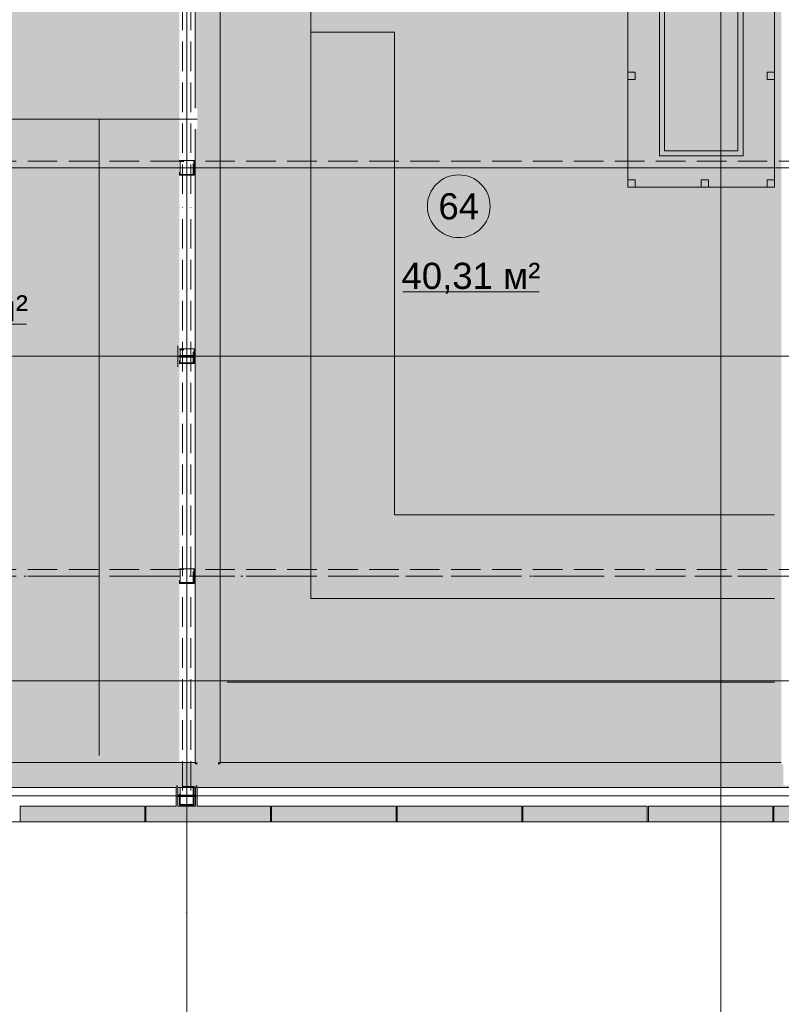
# Model space of a CAD drawing. Header units: millimetres. Extents: x 0 to 1210, y -24 to 589.
# Tile 13 of 49: x 319 to 356, y 147 to 194. Entities that reach past the tile are written whole.
import ezdxf
from ezdxf.xclip import XClip

# ---------------------------------------------------------------- set-up
doc = ezdxf.new("R2010")
doc.units = ezdxf.units.MM
doc.header["$MEASUREMENT"] = 0
doc.header["$XCLIPFRAME"] = 0
doc.linetypes.add('Невидимая', pattern=[3.912222, 2.822222, -1.09])
doc.linetypes.add('Штрихпунктирная', pattern=[6.702778, 3.527778, -1.763889, 0, -1.411111])
for name, color, linetype in [('Интерьер - Мебель', 7, 'Continuous'), ('УЛИЦА_Б15_наклонный прогон', 7, 'Continuous'), ('УЛИЦА_Б6', 7, 'Continuous'), ('УЛИЦА_ЗОНЫ', 7, 'Continuous'), ('УЛИЦА_Конструктив бани', 7, 'Continuous'), ('УЛИЦА_Стены бани', 7, 'Continuous'), ('УЛИЦА_Стойки стропильные', 7, 'Continuous'), ('УЛИЦА_Сэндвич-панели бани', 7, 'Continuous'), ('Элемент Модели - Зона', 7, 'Continuous'), ('Элемент Модели - Оси', 7, 'Continuous'), ('Элемент модели - Оси Улица Бани', 7, 'Continuous')]:
    doc.layers.add(name, color=color, linetype=linetype)
doc.styles.add('СГЕНЕРИР_СТИЛЬ_3', font='txt')

# ---------------------------------------------------------------- blocks, each defined once
blk = doc.blocks.new('Чертеж_2_2', base_point=(217.704, 72.604))
at = {"layer": 'УЛИЦА_ЗОНЫ', "linetype": 'Continuous', "lineweight": 0, "true_color": 0xe99894}
for points in [[(300.536, 197.565), (300.536, 158.702), (326.836, 158.702), (326.836, 197.565)], [(333.286, 197.537), (328.786, 197.537), (328.786, 158.702), (355.586, 158.702), (355.586, 197.537), (347.781, 197.537), (347.781, 195.252), (333.286, 195.252)]]:
    blk.add_hatch(color=21, dxfattribs=at).paths.add_polyline_path(points)
at = {"layer": 'УЛИЦА_Конструктив бани', "linetype": 'Continuous', "lineweight": 0, "true_color": 0x424b4b}
for points in [[(326.686, 177.602), (326.761, 177.602), (326.761, 178.064), (326.761, 178.14), (326.761, 178.602), (326.686, 178.602)], [(327.586, 178.14), (327.586, 178.064), (327.611, 178.064), (327.611, 177.602), (327.686, 177.602), (327.686, 178.602), (327.611, 178.602), (327.611, 178.14)], [(326.836, 178.14), (326.761, 178.14), (326.761, 178.064), (326.836, 178.064)], [(326.836, 178.064), (327.586, 178.064), (327.586, 178.14), (326.836, 178.14)], [(326.686, 157.602), (326.686, 157.502), (326.761, 157.502), (326.761, 157.602)], [(327.611, 157.502), (327.686, 157.502), (327.686, 157.602), (327.611, 157.602)], [(326.686, 156.602), (326.761, 156.602), (326.761, 157.064), (327.611, 157.064), (327.611, 156.602), (327.686, 156.602), (327.686, 157.502), (327.611, 157.502), (327.611, 157.14), (326.761, 157.14), (326.761, 157.502), (326.686, 157.502)]]:
    blk.add_hatch(color=139, dxfattribs=at).paths.add_polyline_path(points)
at = {"layer": 'УЛИЦА_Стены бани', "linetype": 'Continuous', "lineweight": 0, "true_color": 0x000000}
for points in [[(327.686, 189.952), (327.686, 197.227), (327.586, 197.227), (327.586, 189.952)], [(327.686, 197.502), (327.686, 158.702), (328.686, 158.702), (328.686, 197.502)], [(328.786, 158.702), (328.786, 197.502), (328.686, 197.502), (328.686, 158.702)], [(327.586, 188.952), (327.586, 178.14), (327.611, 178.14), (327.611, 178.602), (327.686, 178.602), (327.686, 188.952)], [(327.586, 158.702), (327.686, 158.702), (327.686, 177.602), (327.611, 177.602), (327.611, 178.064), (327.586, 178.064)], [(327.686, 158.602), (299.686, 158.602), (299.686, 157.602), (327.686, 157.602)], [(327.586, 158.702), (299.786, 158.702), (299.786, 158.602), (327.586, 158.602)], [(327.686, 158.702), (327.586, 158.702), (327.586, 158.602), (327.686, 158.602)], [(328.686, 158.702), (327.686, 158.702), (327.686, 158.602), (328.686, 158.602)], [(328.686, 158.602), (327.686, 158.602), (327.686, 157.602), (328.686, 157.602)], [(328.786, 158.702), (328.686, 158.702), (328.686, 158.602), (328.786, 158.602)], [(355.686, 158.602), (328.686, 158.602), (328.686, 157.602), (355.686, 157.602)], [(355.586, 158.702), (328.786, 158.702), (328.786, 158.602), (355.586, 158.602)], [(300.686, 157.602), (300.686, 157.502), (326.686, 157.502), (326.686, 157.602)], [(327.611, 157.602), (326.761, 157.602), (326.761, 157.502), (327.611, 157.502)], [(356.686, 157.602), (327.686, 157.602), (327.686, 157.502), (356.686, 157.502)]]:
    blk.add_hatch(color=18, dxfattribs=at).paths.add_polyline_path(points)
at = {"layer": 'УЛИЦА_Сэндвич-панели бани', "linetype": 'Continuous', "lineweight": 0, "true_color": 0x000000}
for points in [[(325.185, 156.602), (319.235, 156.602), (319.235, 155.952), (325.185, 155.952)], [(331.185, 156.602), (325.235, 156.602), (325.235, 155.952), (331.185, 155.952)], [(337.185, 156.602), (331.235, 156.602), (331.235, 155.952), (337.185, 155.952)], [(343.185, 156.602), (337.235, 156.602), (337.235, 155.952), (343.185, 155.952)], [(349.185, 156.602), (343.235, 156.602), (343.235, 155.952), (349.185, 155.952)], [(355.185, 156.602), (349.235, 156.602), (349.235, 155.952), (355.185, 155.952)], [(361.185, 156.602), (355.235, 156.602), (355.235, 155.952), (361.185, 155.952)], [(319.235, 155.852), (325.185, 155.852), (325.185, 155.952), (319.235, 155.952)], [(325.235, 155.852), (331.185, 155.852), (331.185, 155.952), (325.235, 155.952)], [(331.235, 155.852), (337.185, 155.852), (337.185, 155.952), (331.235, 155.952)], [(337.235, 155.852), (343.185, 155.852), (343.185, 155.952), (337.235, 155.952)], [(343.235, 155.852), (349.185, 155.852), (349.185, 155.952), (343.235, 155.952)], [(349.235, 155.852), (355.185, 155.852), (355.185, 155.952), (349.235, 155.952)], [(355.235, 155.852), (361.185, 155.852), (361.185, 155.952), (355.235, 155.952)]]:
    blk.add_hatch(color=18, dxfattribs=at).paths.add_polyline_path(points)
at = {"layer": 'Интерьер - Мебель', "color": 7, "linetype": 'Continuous', "lineweight": 15, "ltscale": 0.5}
blk.add_line((355.261, 162.527), (329.111, 162.527), dxfattribs=at)
at = {"layer": 'Интерьер - Мебель', "color": 7, "linetype": 'Continuous', "lineweight": 15, "ltscale": 0.5, "flags": 128}
for points in [[(333.111, 197.502), (333.111, 166.527), (355.261, 166.527)], [(333.111, 193.584), (337.111, 193.584), (337.111, 170.527), (355.261, 170.527)], [(323.011, 189.427), (323.011, 159.027)]]:
    blk.add_lwpolyline(points, dxfattribs=at)
for points in [[(348.261, 186.177), (355.261, 186.177), (355.261, 197.177), (348.261, 197.177)], [(349.761, 187.677), (353.761, 187.677), (353.761, 195.677), (349.761, 195.677)], [(350.011, 187.927), (353.511, 187.927), (353.511, 195.427), (350.011, 195.427)], [(348.261, 191.677), (348.611, 191.677), (348.611, 191.327), (348.261, 191.327)], [(354.911, 191.677), (355.261, 191.677), (355.261, 191.327), (354.911, 191.327)], [(348.261, 186.527), (348.611, 186.527), (348.611, 186.177), (348.261, 186.177)], [(351.761, 186.527), (352.111, 186.527), (352.111, 186.177), (351.761, 186.177)], [(354.911, 186.527), (355.261, 186.527), (355.261, 186.177), (354.911, 186.177)]]:
    blk.add_lwpolyline(points, close=True, dxfattribs=at)
at = {"layer": 'УЛИЦА_Б15_наклонный прогон', "color": 7, "linetype": 'Штрихпунктирная', "lineweight": 15, "ltscale": 0.5}
blk.add_line((327.186, 156.652), (327.186, 199.552), dxfattribs=at)
at = {"layer": 'УЛИЦА_Б15_наклонный прогон', "color": 7, "linetype": 'Невидимая', "lineweight": 15, "ltscale": 0.5}
for p, q in [((326.986, 185.861), (326.986, 197.212)), ((327.386, 185.861), (327.386, 197.212)), ((326.986, 167.602), (326.986, 185.235)), ((327.386, 167.602), (327.386, 185.235)), ((326.986, 157.351), (326.986, 166.975)), ((327.386, 157.351), (327.386, 166.975)), ((326.986, 156.652), (326.986, 156.724)), ((327.386, 156.652), (327.386, 156.724)), ((327.386, 156.652), (326.986, 156.652))]:
    blk.add_line(p, q, dxfattribs=at)
at = {"layer": 'УЛИЦА_Б6', "color": 7, "linetype": 'Невидимая', "lineweight": 15, "ltscale": 0.5}
for p, q in [((326.873, 187.422), (300.498, 187.422)), ((326.873, 187.422), (300.498, 187.422)), ((356.873, 187.422), (327.498, 187.422)), ((356.873, 187.422), (327.498, 187.422)), ((326.873, 187.102), (300.498, 187.102)), ((326.873, 187.102), (300.498, 187.102)), ((356.873, 187.102), (327.498, 187.102)), ((356.873, 187.102), (327.498, 187.102)), ((326.873, 167.922), (300.498, 167.922)), ((326.873, 167.922), (300.498, 167.922)), ((326.873, 167.602), (300.498, 167.602)), ((326.873, 167.602), (300.498, 167.602)), ((356.873, 167.922), (327.498, 167.922)), ((356.873, 167.922), (327.498, 167.922)), ((356.873, 167.602), (327.498, 167.602)), ((356.873, 167.602), (327.498, 167.602))]:
    blk.add_line(p, q, dxfattribs=at)
at = {"layer": 'УЛИЦА_Б6', "color": 7, "linetype": 'Штрихпунктирная', "lineweight": 15, "ltscale": 0.5}
for p, q in [((380.836, 187.102), (170.035, 187.102)), ((380.836, 187.102), (170.035, 187.102)), ((380.836, 167.602), (170.035, 167.602)), ((380.836, 167.602), (170.035, 167.602))]:
    blk.add_line(p, q, dxfattribs=at)
at = {"layer": 'УЛИЦА_ЗОНЫ', "color": 7, "linetype": 'Continuous', "lineweight": 15, "ltscale": 0.5}
for p, q in [((337.511, 181.184), (344.013, 181.184)), ((313.036, 179.631), (319.538, 179.631))]:
    blk.add_line(p, q, dxfattribs=at)
at = {"layer": 'УЛИЦА_ЗОНЫ', "color": 7, "linetype": 'Continuous', "lineweight": 15, "ltscale": 0.5, "flags": 128}
blk.add_lwpolyline([(341.68, 185.272, 1), (338.68, 185.272, 1)], format="xyb", close=True, dxfattribs=at)
at = {"layer": 'УЛИЦА_Конструктив бани', "color": 7, "linetype": 'Continuous', "lineweight": 15, "ltscale": 0.5}
for p, q in [((327.186, 178.502), (327.186, 179.002)), ((326.786, 178.102), (326.286, 178.102)), ((327.586, 178.102), (328.086, 178.102)), ((327.186, 177.702), (327.186, 177.202)), ((327.186, 157.502), (327.186, 158.002)), ((326.786, 157.102), (326.286, 157.102)), ((327.186, 156.702), (327.186, 156.202)), ((327.586, 157.102), (328.086, 157.102))]:
    blk.add_line(p, q, dxfattribs=at)
at = {"layer": 'УЛИЦА_Конструктив бани', "color": 7, "linetype": 'Continuous', "lineweight": 15, "ltscale": 0.5, "flags": 128}
for points in [[(326.761, 178.14), (326.761, 178.602)], [(326.761, 177.602), (326.761, 178.064)], [(327.586, 178.14), (326.836, 178.14)], [(326.836, 178.064), (327.586, 178.064)], [(326.686, 157.502), (326.686, 156.602)], [(327.611, 157.502), (327.611, 157.14), (326.761, 157.14), (326.761, 157.502)], [(327.686, 156.602), (327.686, 157.502)], [(326.761, 156.602), (326.761, 157.064), (327.611, 157.064), (327.611, 156.602)]]:
    blk.add_lwpolyline(points, dxfattribs=at)
at = {"layer": 'УЛИЦА_Конструктив бани', "color": 7, "linetype": 'Continuous', "lineweight": 15, "ltscale": 0.5}
for p in [(327.186, 178.102), (327.186, 157.102)]:
    blk.add_point(p, dxfattribs=at)
at = {"layer": 'УЛИЦА_Стены бани', "color": 7, "linetype": 'Continuous', "lineweight": 15, "ltscale": 0.5, "flags": 128}
for points in [[(327.586, 197.127), (327.586, 189.952)], [(328.786, 158.702), (328.786, 197.502)], [(327.586, 188.952), (327.586, 178.14)], [(327.586, 178.064), (327.586, 158.702)], [(327.586, 158.702), (299.786, 158.702)], [(355.586, 158.702), (328.786, 158.702)], [(300.686, 157.502), (326.686, 157.502)], [(326.761, 157.502), (327.611, 157.502)], [(327.686, 157.502), (356.686, 157.502)]]:
    blk.add_lwpolyline(points, dxfattribs=at)
at = {"layer": 'УЛИЦА_Стойки стропильные', "color": 7, "linetype": 'Невидимая', "lineweight": 15, "ltscale": 0.5, "flags": 128}
for points in [[(327.536, 186.752), (327.536, 187.452), (326.836, 187.452), (326.836, 186.752)], [(327.496, 186.792), (326.876, 186.792), (326.876, 187.412), (327.496, 187.412)], [(327.536, 177.752), (327.536, 178.452), (326.836, 178.452), (326.836, 177.752)], [(327.496, 177.792), (326.876, 177.792), (326.876, 178.412), (327.496, 178.412)], [(327.536, 167.252), (327.536, 167.952), (326.836, 167.952), (326.836, 167.252)], [(327.496, 167.292), (326.876, 167.292), (326.876, 167.912), (327.496, 167.912)], [(327.536, 156.652), (327.536, 157.552), (326.836, 157.552), (326.836, 156.652)], [(327.496, 156.692), (326.876, 156.692), (326.876, 157.512), (327.496, 157.512)]]:
    blk.add_lwpolyline(points, close=True, dxfattribs=at)
at = {"layer": 'УЛИЦА_Сэндвич-панели бани', "color": 7, "linetype": 'Continuous', "lineweight": 15, "ltscale": 0.5, "flags": 128}
for points in [[(325.185, 156.602), (319.235, 156.602)], [(319.235, 155.952), (319.235, 156.602)], [(325.185, 155.952), (325.185, 156.602)], [(326.686, 156.602), (325.235, 156.602)], [(325.235, 155.952), (325.235, 156.602)], [(327.611, 156.602), (326.761, 156.602)], [(331.185, 156.602), (327.686, 156.602)], [(331.185, 155.952), (331.185, 156.602)], [(337.185, 156.602), (331.235, 156.602)], [(331.235, 155.952), (331.235, 156.602)], [(337.185, 155.952), (337.185, 156.602)], [(343.185, 156.602), (337.235, 156.602)], [(337.235, 155.952), (337.235, 156.602)], [(343.185, 155.952), (343.185, 156.602)], [(349.185, 156.602), (343.235, 156.602)], [(343.235, 155.952), (343.235, 156.602)], [(349.185, 155.952), (349.185, 156.602)], [(355.185, 156.602), (349.235, 156.602)], [(349.235, 155.952), (349.235, 156.602)], [(355.185, 155.952), (355.185, 156.602)], [(356.686, 156.602), (355.235, 156.602)], [(355.235, 155.952), (355.235, 156.602)], [(319.235, 155.852), (319.235, 155.952)], [(319.235, 155.852), (325.185, 155.852)], [(325.185, 155.852), (325.185, 155.952)], [(325.235, 155.852), (325.235, 155.952)], [(325.235, 155.852), (331.185, 155.852)], [(331.185, 155.852), (331.185, 155.952)], [(331.235, 155.852), (331.235, 155.952)], [(331.235, 155.852), (337.185, 155.852)], [(337.185, 155.852), (337.185, 155.952)], [(337.235, 155.852), (337.235, 155.952)], [(337.235, 155.852), (343.185, 155.852)], [(343.185, 155.852), (343.185, 155.952)], [(343.235, 155.852), (343.235, 155.952)], [(343.235, 155.852), (349.185, 155.852)], [(349.185, 155.852), (349.185, 155.952)], [(349.235, 155.852), (349.235, 155.952)], [(349.235, 155.852), (355.185, 155.852)], [(355.185, 155.852), (355.185, 155.952)], [(355.235, 155.852), (355.235, 155.952)], [(355.235, 155.852), (361.185, 155.852)]]:
    blk.add_lwpolyline(points, dxfattribs=at)
at = {"layer": 'Элемент Модели - Зона', "color": 7, "linetype": 'Continuous', "lineweight": 15, "ltscale": 0.5, "flags": 128}
blk.add_lwpolyline([(168.435, 200.352), (168.435, 155.852), (382.436, 155.852), (382.436, 188.352), (358.431, 188.352), (358.431, 200.352)], close=True, dxfattribs=at)
blk.add_lwpolyline([(318.169, 189.427), (327.686, 189.427)], dxfattribs=at)
at = {"layer": 'Элемент Модели - Оси', "color": 7, "linetype": 'Continuous', "lineweight": 15, "ltscale": 0.5}
for p, q in [((352.704, 533.604), (352.704, 137.362)), ((153.901, 162.604), (407.644, 162.604))]:
    blk.add_line(p, q, dxfattribs=at)
at = {"layer": 'Элемент модели - Оси Улица Бани', "color": 7, "linetype": 'Continuous', "lineweight": 15, "ltscale": 0.5}
for p, q in [((327.186, 151.523), (327.186, 198.993)), ((362.824, 187.102), (191.849, 187.102)), ((362.824, 178.102), (191.849, 178.102)), ((362.824, 157.102), (191.849, 157.102)), ((327.186, 151.523), (327.186, 146.523))]:
    blk.add_line(p, q, dxfattribs=at)
blk.add_point((327.186, 151.523), dxfattribs=at)
blk.add_point((327.186, 151.523), dxfattribs=at)
at = {"layer": 'УЛИЦА_ЗОНЫ', "color": 7, "linetype": 'Continuous', "lineweight": 15, "char_height": 1.25, "attachment_point": 5, "style": 'СГЕНЕРИР_СТИЛЬ_3'}
for s, insert in [('\\A1;{\\pqc;\\fArial|b0|i0|c204|p38;64}', (340.18, 185.262)), ('\\A1;{\\pqc;\\fArial|b0|i0|c204|p38;40,31 м²}', (340.762, 181.83)), ('\\A1;{\\pqc;\\fArial|b0|i0|c204|p38;40,88 м²}', (316.287, 180.278))]:
    blk.add_mtext(s, dxfattribs=dict(at, insert=insert))

msp = doc.modelspace()

# ---------------------------------------------------------------- block references
at = {"color": 161, "linetype": 'Continuous', "lineweight": 40, "true_color": 0x83aefe}
ref = msp.add_blockref('Чертеж_2_2', (217.704, 72.604), dxfattribs=at)
XClip(ref).set_block_clipping_path([(24.004460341, 137.3615431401), (407.6441154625, 585.1734188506)])

doc.saveas('drawing.dxf')
